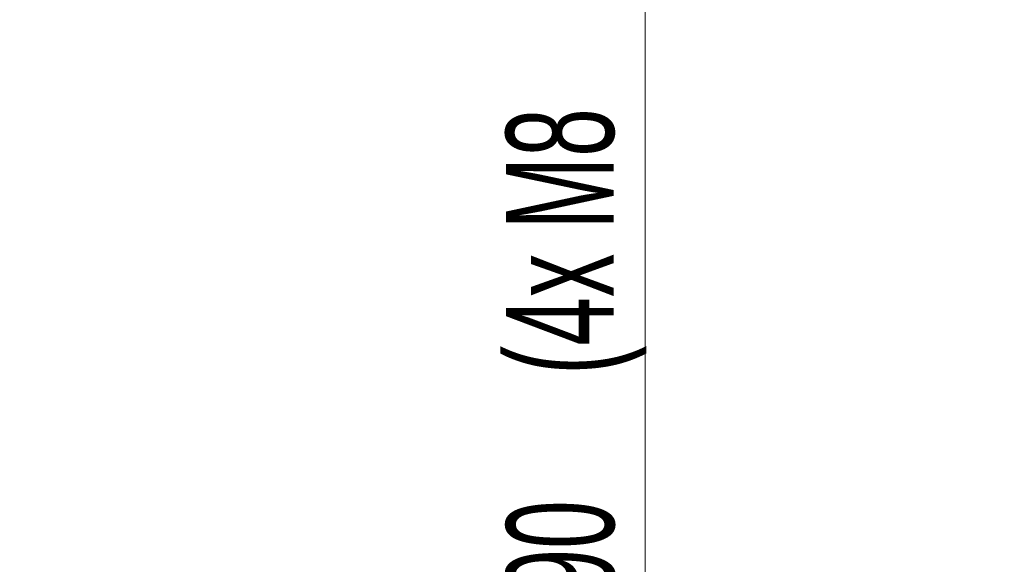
# Model space of a CAD drawing. Header units: millimetres. Extents: x 0 to 8410, y 0 to 5940.
# Tile 84 of 256: x 2378 to 2835, y 2490 to 2743. Entities that reach past the tile are written whole.
import ezdxf

# ---------------------------------------------------------------- set-up
doc = ezdxf.new("R2010")
doc.units = ezdxf.units.MM
doc.header["$LTSCALE"] = 10
doc.styles.add('SLDTEXTSTYLE0', font='TXT', dxfattribs={"width": 0.605})
doc.dimstyles.new('SLDDIMSTYLE0', dxfattribs={"dimtxt": 50, "dimasz": 50, "dimexe": 0, "dimexo": 0.0625, "dimgap": 12.5, "dimtad": 1, "dimtoh": 1, "dimdec": 1, "dimrnd": 1e-09, "dimzin": 12, "dimdsep": 46, "dimtxsty": 'SLDTEXTSTYLE0', "dimsah": 1, "dimcen": 0.09, "dimadec": 0, "dimazin": 0, "dimtfac": 1, "dimtofl": 0, "dimtmove": 0, "dimatfit": 3, "dimfxl": 1, "dimfrac": 2, "dimtolj": 1, "dimtzin": 12, "dimarcsym": 0})

# ---------------------------------------------------------------- blocks, each defined once
blk = doc.blocks.new('SW_SYMBOL_HOLE_DEPTH')
at = {"color": 0, "linetype": 'Continuous', "lineweight": 0}
for p, q in [((0, 8750), (8000, 8750)), ((4000, 8750), (4000, 750)), ((1000, 5550), (4000, 750)), ((7000, 5550), (4000, 750))]:
    blk.add_line(p, q, dxfattribs=at)
blk = doc.blocks.new('*D33')
at = {"color": 7, "linetype": 'Continuous', "lineweight": 0}
for p, q in [((2668.16, 2427.57), (2668.16, 2980.23)), ((2439.71, 2427.57), (2683.16, 2427.57)), ((2668.16, 2237.57), (2668.16, 2427.57)), ((2322.6, 2237.57), (2683.16, 2237.57))]:
    blk.add_line(p, q, dxfattribs=at)
for points in [[(2668.16, 2427.57), (2660.66, 2377.57), (2675.66, 2377.57)], [(2668.16, 2237.57), (2675.66, 2287.57), (2660.66, 2287.57)]]:
    blk.add_solid(points, dxfattribs=at)
at = {"color": 7, "linetype": 'Continuous', "lineweight": 0, "xscale": 0.0064453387, "yscale": 0.0064453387, "zscale": 0.0064453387, "rotation": 90}
blk.add_blockref('SW_SYMBOL_HOLE_DEPTH', (2660.93, 2796.09), dxfattribs=at)
at = {"color": 7, "linetype": 'Continuous', "lineweight": 0, "char_height": 50, "attachment_point": 1, "rotation": 90, "style": 'SLDTEXTSTYLE0'}
for s, insert in [('16)', (2603.57, 2865.15)), (' (4x M8', (2603.57, 2567.06)), ('190', (2603.71, 2452.49))]:
    blk.add_mtext(s, dxfattribs=dict(at, insert=insert))

msp = doc.modelspace()

# ---------------------------------------------------------------- dimensions: what is measured, and where the dimension line sits
at = {"color": 7, "linetype": 'Continuous', "lineweight": 0}
dim = msp.add_linear_dim(base=(2668.159278, 2427.574759), p1=(2322.604512, 2237.574759), p2=(2439.705367, 2427.574759), angle=90, text='<> (4x M8{\\fGDT;x}16)', dimstyle='SLDDIMSTYLE0', dxfattribs=at)
dim.commit()
dim.dimension.update_dxf_attribs({"geometry": '*D33', "text_midpoint": (2668.159278, 2708.423087), "dimtype": 160})

doc.saveas('drawing.dxf')
